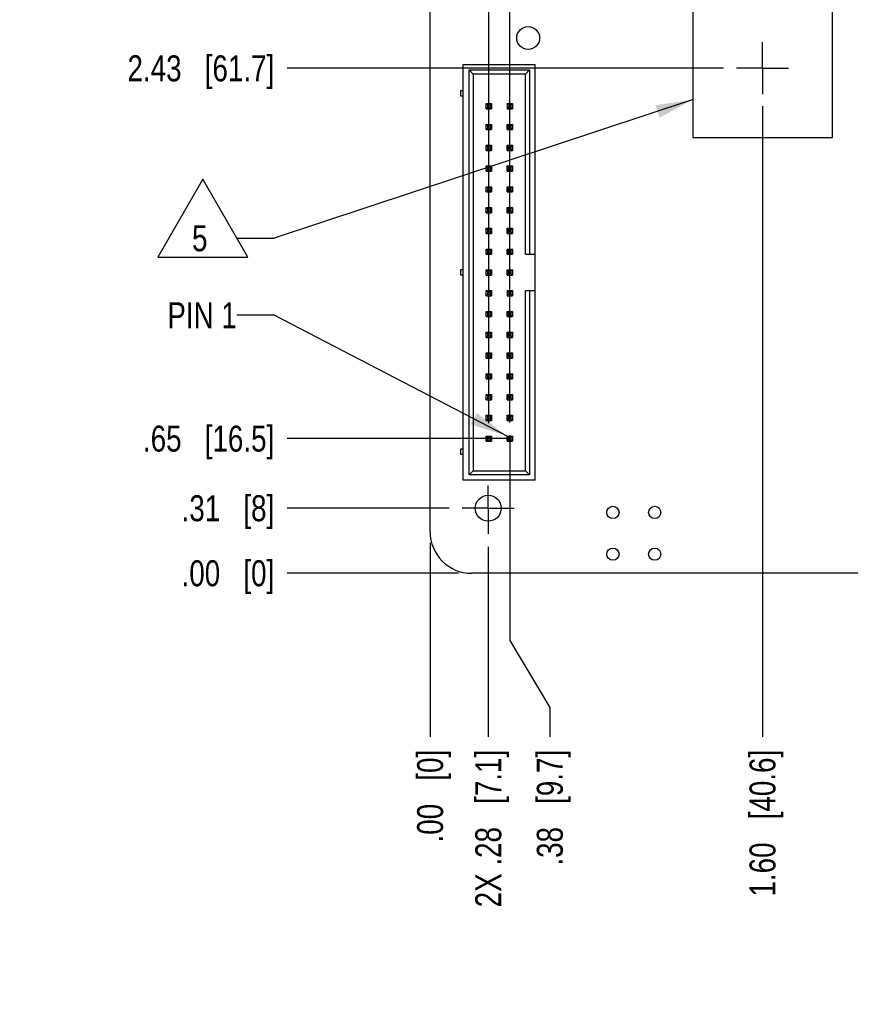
# Model space of a CAD drawing. Header units: inches. Extents: x 0 to 34, y 0 to 22.
# Tile 3 of 32: x 11.1 to 15.1, y 6.3 to 11.1. Entities that reach past the tile are written whole.
import ezdxf

# ---------------------------------------------------------------- set-up
doc = ezdxf.new("R2010")
doc.units = ezdxf.units.IN
doc.header["$LTSCALE"] = 1.87
doc.header["$MEASUREMENT"] = 0
doc.linetypes.add('CENTER', pattern=[0.6, 0.375, -0.075, 0.075, -0.075])
doc.layers.get('0').update_dxf_attribs({"linetype": 'CONTINUOUS'})
for name, color, linetype in [('DEFAULT_1', 7, 'CENTER'), ('DETAIL', 7, 'CONTINUOUS'), ('DIMENSIONS', 7, 'CONTINUOUS')]:
    doc.layers.add(name, color=color, linetype=linetype)
doc.styles.get("Standard").update_dxf_attribs({"font": 'txt', "width": 0.8})
doc.dimstyles.new('DIMSTYLE_1', dxfattribs={"dimtxt": 0.125, "dimasz": 0.18, "dimexe": 0.18, "dimexo": 0.0625, "dimgap": 0.09, "dimtad": 0, "dimtih": 1, "dimtoh": 1, "dimzin": 4, "dimdsep": 46, "dimtxsty": 'STANDARD', "dimblk": '_FILLED', "dimblk1": '_FILLED', "dimblk2": '_FILLED', "dimcen": 0.09, "dimadec": 0, "dimazin": 0, "dimtp": 0.01, "dimtm": 0.01, "dimtfac": 1, "dimtofl": 0, "dimtmove": 0, "dimatfit": 3, "dimldrblk": '_FILLED', "dimfxl": 1, "dimtolj": 1, "dimtzin": 4, "dimarcsym": 0})
doc.dimstyles.new('DIMSTYLE_3', dxfattribs={"dimtxt": 0.125, "dimasz": 0.18, "dimexe": 0.18, "dimexo": 0.0625, "dimgap": 0.09, "dimtad": 0, "dimtih": 1, "dimtoh": 1, "dimzin": 4, "dimdsep": 46, "dimtxsty": 'STANDARD', "dimblk": '_FILLED', "dimblk1": '_FILLED', "dimblk2": '_FILLED', "dimcen": 0.09, "dimadec": 0, "dimazin": 0, "dimtp": 0.02, "dimtm": 0.02, "dimtfac": 1, "dimtofl": 0, "dimtmove": 0, "dimatfit": 3, "dimldrblk": '_FILLED', "dimfxl": 1, "dimtolj": 1, "dimtzin": 4, "dimarcsym": 0})
doc.dimstyles.new('DIMSTYLE_4', dxfattribs={"dimtxt": 0.125, "dimasz": 0.18, "dimexe": 0.18, "dimexo": 0.0625, "dimgap": 0.09, "dimtad": 0, "dimtih": 1, "dimtoh": 1, "dimzin": 4, "dimdsep": 46, "dimtxsty": 'STANDARD', "dimblk": '_FILLED', "dimblk1": '_FILLED', "dimblk2": '_FILLED', "dimcen": 0.09, "dimadec": 0, "dimazin": 0, "dimtp": 0.02, "dimtm": 0.02, "dimtfac": 1, "dimtofl": 0, "dimtmove": 0, "dimatfit": 3, "dimldrblk": '_FILLED', "dimfxl": 1, "dimtolj": 1, "dimtzin": 4, "dimarcsym": 0})
doc.dimstyles.get("Standard").update_dxf_attribs({"dimtxt": 0.125, "dimasz": 0.18, "dimexe": 0.18, "dimexo": 0.0625, "dimgap": 0.09, "dimtad": 0, "dimtih": 1, "dimtoh": 1, "dimzin": 4, "dimdsep": 46, "dimtxsty": 'STANDARD', "dimblk": '_FILLED', "dimblk1": '_FILLED', "dimblk2": '_FILLED', "dimcen": 0.09, "dimadec": 0, "dimazin": 0, "dimtol": 1, "dimtp": 0.02, "dimtm": 0.02, "dimtfac": 1, "dimtofl": 0, "dimtmove": 0, "dimatfit": 3, "dimldrblk": '_FILLED', "dimfxl": 1, "dimtolj": 1, "dimtzin": 4, "dimarcsym": 0})

# ---------------------------------------------------------------- blocks, each defined once
blk = doc.blocks.new('*D0')
at = {"layer": 'DIMENSIONS', "color": 2, "linetype": 'CONTINUOUS'}
blk.add_line((13.1128, 8.5456), (13.1128, 7.6125), dxfattribs=at)
at = {"layer": 'DIMENSIONS', "color": 2, "linetype": 'CONTINUOUS', "insert": (13.0503, 7.55), "char_height": 0.125, "width": 0.725, "attachment_point": 3, "rotation": 90, "line_spacing_factor": 0.9}
blk.add_mtext('.00{\\Ftxt.shx;\\W1.000000;\\H0.125000; }[0]', dxfattribs=at)
blk = doc.blocks.new('_FILLED')
at = {"color": 0, "linetype": 'BYBLOCK'}
blk.add_solid([(0, 0), (-1, 0.174), (-1, -0.174)], dxfattribs=at)
blk = doc.blocks.new('*D1')
at = {"layer": 'DIMENSIONS', "color": 2, "linetype": 'CONTINUOUS'}
blk.add_line((14.7124, 10.6476), (14.7124, 7.6125), dxfattribs=at)
at = {"layer": 'DIMENSIONS', "color": 2, "linetype": 'CONTINUOUS', "insert": (14.6499, 7.55), "char_height": 0.125, "width": 1.125, "attachment_point": 3, "rotation": 90, "line_spacing_factor": 0.9}
blk.add_mtext('1.60{\\Ftxt.shx;\\W1.000000;\\H0.125000; }[40.6]', dxfattribs=at)
blk = doc.blocks.new('*D2')
at = {"layer": 'DIMENSIONS', "color": 2, "linetype": 'CONTINUOUS'}
blk.add_line((15.4915, 10.5127), (15.4915, 7.6125), dxfattribs=at)
at = {"layer": 'DIMENSIONS', "color": 2, "linetype": 'CONTINUOUS', "insert": (15.429, 7.55), "char_height": 0.125, "width": 1.125, "attachment_point": 3, "rotation": 90, "line_spacing_factor": 0.9}
blk.add_mtext('2.38{\\Ftxt.shx;\\W1.000000;\\H0.125000; }[60.4]', dxfattribs=at)
blk = doc.blocks.new('*D3')
at = {"layer": 'DIMENSIONS', "color": 2, "linetype": 'CONTINUOUS'}
blk.add_line((15.7202, 9.964), (15.7202, 7.6125), dxfattribs=at)
at = {"layer": 'DIMENSIONS', "color": 2, "linetype": 'CONTINUOUS', "insert": (15.6577, 7.55), "char_height": 0.125, "width": 1.125, "attachment_point": 3, "rotation": 90, "line_spacing_factor": 0.9}
blk.add_mtext('2.61{\\Ftxt.shx;\\W1.000000;\\H0.125000; }[66.2]', dxfattribs=at)
blk = doc.blocks.new('*D5')
at = {"layer": 'DIMENSIONS', "color": 2, "linetype": 'CONTINUOUS'}
blk.add_line((13.2052, 8.7127), (12.4253, 8.7127), dxfattribs=at)
at = {"layer": 'DIMENSIONS', "color": 2, "linetype": 'CONTINUOUS', "insert": (12.3628, 8.7752), "char_height": 0.125, "width": 0.725, "attachment_point": 3, "line_spacing_factor": 0.9}
blk.add_mtext('.31{\\Ftxt.shx;\\W1.000000;\\H0.125000; }[8]', dxfattribs=at)
blk = doc.blocks.new('*D6')
at = {"layer": 'DIMENSIONS', "color": 2, "linetype": 'CONTINUOUS'}
blk.add_line((13.2503, 8.3997), (12.4253, 8.3997), dxfattribs=at)
at = {"layer": 'DIMENSIONS', "color": 2, "linetype": 'CONTINUOUS', "insert": (12.3628, 8.4622), "char_height": 0.125, "width": 0.725, "attachment_point": 3, "line_spacing_factor": 0.9}
blk.add_mtext('.00{\\Ftxt.shx;\\W1.000000;\\H0.125000; }[0]', dxfattribs=at)
blk = doc.blocks.new('*D7')
at = {"layer": 'DIMENSIONS', "color": 2, "linetype": 'CONTINUOUS'}
blk.add_line((14.5248, 10.8301), (12.4253, 10.8301), dxfattribs=at)
at = {"layer": 'DIMENSIONS', "color": 2, "linetype": 'CONTINUOUS', "insert": (12.3628, 10.8926), "char_height": 0.125, "width": 1.125, "attachment_point": 3, "line_spacing_factor": 0.9}
blk.add_mtext('2.43{\\Ftxt.shx;\\W1.000000;\\H0.125000; }[61.7]', dxfattribs=at)
blk = doc.blocks.new('*D8')
at = {"layer": 'DIMENSIONS', "color": 2, "linetype": 'CONTINUOUS'}
blk.add_line((13.2052, 13.2327), (12.4253, 13.2327), dxfattribs=at)
at = {"layer": 'DIMENSIONS', "color": 2, "linetype": 'CONTINUOUS', "insert": (12.3628, 13.2952), "char_height": 0.125, "width": 1.225, "attachment_point": 3, "line_spacing_factor": 0.9}
blk.add_mtext('4.83{\\Ftxt.shx;\\W1.000000;\\H0.125000; }[122.8]', dxfattribs=at)
blk = doc.blocks.new('*D9')
at = {"layer": 'DIMENSIONS', "color": 2, "linetype": 'CONTINUOUS'}
blk.add_line((13.2503, 13.5457), (12.4253, 13.5457), dxfattribs=at)
at = {"layer": 'DIMENSIONS', "color": 2, "linetype": 'CONTINUOUS', "insert": (12.3628, 13.6082), "char_height": 0.125, "width": 1.225, "attachment_point": 3, "line_spacing_factor": 0.9}
blk.add_mtext('5.15{\\Ftxt.shx;\\W1.000000;\\H0.125000; }[130.7]', dxfattribs=at)
blk = doc.blocks.new('*D10')
at = {"layer": 'DIMENSIONS', "color": 2, "linetype": 'CONTINUOUS'}
blk.add_line((16.1728, 8.6831), (16.1728, 7.6125), dxfattribs=at)
at = {"layer": 'DIMENSIONS', "color": 2, "linetype": 'CONTINUOUS', "insert": (16.1103, 7.55), "char_height": 0.125, "width": 1.125, "attachment_point": 3, "rotation": 90, "line_spacing_factor": 0.9}
blk.add_mtext('3.06{\\Ftxt.shx;\\W1.000000;\\H0.125000; }[77.7]', dxfattribs=at)
blk = doc.blocks.new('*D11')
at = {"layer": 'DIMENSIONS', "color": 2, "linetype": 'CONTINUOUS'}
blk.add_line((16.3688, 8.5372), (16.3688, 7.6125), dxfattribs=at)
at = {"layer": 'DIMENSIONS', "color": 2, "linetype": 'CONTINUOUS', "insert": (16.3063, 7.55), "char_height": 0.125, "width": 1.125, "attachment_point": 3, "rotation": 90, "line_spacing_factor": 0.9}
blk.add_mtext('3.26{\\Ftxt.shx;\\W1.000000;\\H0.125000; }[82.7]', dxfattribs=at)
blk = doc.blocks.new('*D12')
at = {"layer": 'DIMENSIONS', "color": 2, "linetype": 'CONTINUOUS'}
blk.add_line((13.3928, 8.5268), (13.3928, 7.6125), dxfattribs=at)
at = {"layer": 'DIMENSIONS', "color": 2, "linetype": 'CONTINUOUS', "insert": (13.3303, 7.55), "char_height": 0.125, "width": 1.225, "attachment_point": 3, "rotation": 90, "line_spacing_factor": 0.9}
blk.add_mtext('2X .28{\\Ftxt.shx;\\W1.000000;\\H0.125000; }[7.1]', dxfattribs=at)
blk = doc.blocks.new('*D13')
at = {"layer": 'DIMENSIONS', "color": 2, "linetype": 'CONTINUOUS'}
for p, q in [((13.496, 9.0486), (13.496, 8.0768)), ((13.496, 8.0768), (13.689, 7.7541)), ((13.689, 7.7541), (13.689, 7.6125))]:
    blk.add_line(p, q, dxfattribs=at)
at = {"layer": 'DIMENSIONS', "color": 2, "linetype": 'CONTINUOUS', "insert": (13.6265, 7.55), "char_height": 0.125, "width": 0.925, "attachment_point": 3, "rotation": 90, "line_spacing_factor": 0.9}
blk.add_mtext('.38{\\Ftxt.shx;\\W1.000000;\\H0.125000; }[9.7]', dxfattribs=at)
blk = doc.blocks.new('*D14')
at = {"layer": 'DIMENSIONS', "color": 2, "linetype": 'CONTINUOUS'}
blk.add_line((13.4955, 9.0477), (12.4253, 9.0477), dxfattribs=at)
at = {"layer": 'DIMENSIONS', "color": 2, "linetype": 'CONTINUOUS', "insert": (12.3628, 9.1102), "char_height": 0.125, "width": 1.025, "attachment_point": 3, "line_spacing_factor": 0.9}
blk.add_mtext('.65{\\Ftxt.shx;\\W1.000000;\\H0.125000; }[16.5]', dxfattribs=at)
blk = doc.blocks.new('*D15')
at = {"layer": 'DIMENSIONS', "color": 2, "linetype": 'CONTINUOUS'}
blk.add_line((13.4181, 11.2977), (12.4253, 11.2977), dxfattribs=at)
at = {"layer": 'DIMENSIONS', "color": 2, "linetype": 'CONTINUOUS', "insert": (12.3628, 11.3602), "char_height": 0.125, "width": 1.125, "attachment_point": 3, "line_spacing_factor": 0.9}
blk.add_mtext('2.90{\\Ftxt.shx;\\W1.000000;\\H0.125000; }[73.6]', dxfattribs=at)
blk = doc.blocks.new('*D17')
at = {"layer": 'DIMENSIONS', "color": 2, "linetype": 'CONTINUOUS'}
for p, q in [((13.396, 9.1226), (13.396, 14.5163)), ((13.496, 9.125), (13.496, 14.5163)), ((13.396, 14.3913), (13.036, 14.3913)), ((13.496, 14.3913), (13.811, 14.3913))]:
    blk.add_line(p, q, dxfattribs=at)
at = {"layer": 'DIMENSIONS', "color": 2, "linetype": 'CONTINUOUS', "xscale": 0.18, "yscale": 0.18, "zscale": 0.18}
for p, rotation in [((13.396, 14.3913), 0.0002755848), ((13.496, 14.3913), 180)]:
    blk.add_blockref('_FILLED', p, dxfattribs=dict(at, rotation=rotation))
at = {"layer": 'DIMENSIONS', "color": 2, "linetype": 'CONTINUOUS', "insert": (13.8735, 14.4538), "char_height": 0.125, "width": 0.925, "attachment_point": 1, "line_spacing_factor": 0.9}
blk.add_mtext('.10{\\Ftxt.shx;\\W1.000000;\\H0.125000; }[2.5]', dxfattribs=at)
blk = doc.blocks.new('FLAG_TRIANGLE_BL8', base_point=(12.0827, 10.1087))
at = {"layer": 'DETAIL', "color": 2, "linetype": 'CONTINUOUS'}
for p, q in [((12.0189, 10.2961), (11.8026, 9.9214)), ((12.2352, 9.9214), (12.0189, 10.2961)), ((12.1828, 10.0122), (12.3628, 10.0122)), ((11.8026, 9.9214), (12.2352, 9.9214))]:
    blk.add_line(p, q, dxfattribs=at)
at = {"layer": 'DETAIL', "color": 2, "linetype": 'CONTINUOUS', "width": 0.8}
blk.add_text('5', height=0.125, dxfattribs=at).set_placement((11.9672, 9.9497))

msp = doc.modelspace()

# ---------------------------------------------------------------- linework, layer by layer
at = {"color": 6, "linetype": 'CONTINUOUS'}
for p, q in [((13.1128, 8.5997), (13.1128, 13.3457)), ((14.3781, 10.4958), (14.3781, 11.1651)), ((15.0474, 11.1651), (15.0474, 10.4958)), ((13.2726, 8.8477), (13.2726, 10.8477)), ((13.2726, 10.8477), (13.619, 10.8477)), ((13.3001, 8.8732), (13.3001, 10.8221)), ((13.3001, 10.8221), (13.3198, 10.8024)), ((13.3001, 10.8221), (13.5915, 10.8221)), ((13.5915, 10.8221), (13.5718, 10.8024)), ((13.5915, 10.8221), (13.5915, 9.9362)), ((13.619, 8.8477), (13.619, 10.8477)), ((13.3198, 10.8024), (13.3198, 8.8929)), ((13.5718, 10.8024), (13.3198, 10.8024)), ((13.5718, 9.9362), (13.5718, 10.8024)), ((13.2608, 10.6961), (13.2608, 10.7236)), ((13.2608, 10.7236), (13.2726, 10.7236)), ((13.2726, 10.6961), (13.2608, 10.6961)), ((13.3834, 10.6351), (13.3834, 10.6603)), ((13.3834, 10.6603), (13.3891, 10.6546)), ((13.3834, 10.6603), (13.4086, 10.6603)), ((13.3891, 10.6407), (13.3834, 10.6351)), ((13.3834, 10.6351), (13.4086, 10.6351)), ((13.3891, 10.6546), (13.3891, 10.6407)), ((13.4029, 10.6546), (13.3891, 10.6546)), ((13.4029, 10.6407), (13.3891, 10.6407)), ((13.4086, 10.6603), (13.4029, 10.6546)), ((13.4029, 10.6407), (13.4029, 10.6546)), ((13.4086, 10.6351), (13.4029, 10.6407)), ((13.4086, 10.6603), (13.4086, 10.6351)), ((13.4834, 10.6603), (13.5086, 10.6603)), ((13.4834, 10.6351), (13.5086, 10.6351)), ((13.5029, 10.6546), (13.4891, 10.6546)), ((13.5029, 10.6407), (13.4891, 10.6407)), ((13.5086, 10.6603), (13.5029, 10.6546)), ((13.5029, 10.6407), (13.5029, 10.6546)), ((13.5086, 10.6351), (13.5029, 10.6407)), ((13.5086, 10.6603), (13.5086, 10.6351)), ((13.3834, 10.5351), (13.3834, 10.5603)), ((13.3834, 10.5603), (13.3891, 10.5546)), ((13.3834, 10.5603), (13.4086, 10.5603)), ((13.3891, 10.5407), (13.3834, 10.5351)), ((13.3834, 10.5351), (13.4086, 10.5351)), ((13.3891, 10.5546), (13.3891, 10.5407)), ((13.4029, 10.5546), (13.3891, 10.5546)), ((13.4029, 10.5407), (13.3891, 10.5407)), ((13.4086, 10.5603), (13.4029, 10.5546)), ((13.4029, 10.5407), (13.4029, 10.5546)), ((13.4086, 10.5351), (13.4029, 10.5407)), ((13.4086, 10.5603), (13.4086, 10.5351)), ((13.4834, 10.5351), (13.4834, 10.5603)), ((13.4834, 10.5603), (13.4891, 10.5546)), ((13.4834, 10.5603), (13.5086, 10.5603)), ((13.4891, 10.5407), (13.4834, 10.5351)), ((13.4834, 10.5351), (13.5086, 10.5351)), ((13.4891, 10.5546), (13.4891, 10.5407)), ((13.5029, 10.5546), (13.4891, 10.5546)), ((13.5029, 10.5407), (13.4891, 10.5407)), ((13.5086, 10.5603), (13.5029, 10.5546)), ((13.5029, 10.5407), (13.5029, 10.5546)), ((13.5086, 10.5351), (13.5029, 10.5407)), ((13.5086, 10.5603), (13.5086, 10.5351)), ((15.0474, 10.4958), (14.3781, 10.4958)), ((13.3834, 10.4351), (13.3834, 10.4603)), ((13.3834, 10.4603), (13.3891, 10.4546)), ((13.3834, 10.4603), (13.4086, 10.4603)), ((13.3891, 10.4407), (13.3834, 10.4351)), ((13.3834, 10.4351), (13.4086, 10.4351)), ((13.3891, 10.4546), (13.3891, 10.4407)), ((13.4029, 10.4546), (13.3891, 10.4546)), ((13.4029, 10.4407), (13.3891, 10.4407)), ((13.4086, 10.4603), (13.4029, 10.4546)), ((13.4029, 10.4407), (13.4029, 10.4546)), ((13.4086, 10.4351), (13.4029, 10.4407)), ((13.4086, 10.4603), (13.4086, 10.4351)), ((13.4834, 10.4351), (13.4834, 10.4603)), ((13.4834, 10.4603), (13.4891, 10.4546)), ((13.4834, 10.4603), (13.5086, 10.4603)), ((13.4891, 10.4407), (13.4834, 10.4351)), ((13.4834, 10.4351), (13.5086, 10.4351)), ((13.4891, 10.4546), (13.4891, 10.4407)), ((13.5029, 10.4546), (13.4891, 10.4546)), ((13.5029, 10.4407), (13.4891, 10.4407)), ((13.5086, 10.4603), (13.5029, 10.4546)), ((13.5029, 10.4407), (13.5029, 10.4546)), ((13.5086, 10.4351), (13.5029, 10.4407)), ((13.5086, 10.4603), (13.5086, 10.4351)), ((13.3834, 10.3351), (13.3834, 10.3603)), ((13.3834, 10.3603), (13.3891, 10.3546)), ((13.3834, 10.3603), (13.4086, 10.3603)), ((13.3891, 10.3407), (13.3834, 10.3351)), ((13.3834, 10.3351), (13.4086, 10.3351)), ((13.3891, 10.3546), (13.3891, 10.3407)), ((13.4029, 10.3546), (13.3891, 10.3546)), ((13.4029, 10.3407), (13.3891, 10.3407)), ((13.4086, 10.3603), (13.4029, 10.3546)), ((13.4029, 10.3407), (13.4029, 10.3546)), ((13.4086, 10.3351), (13.4029, 10.3407)), ((13.4086, 10.3603), (13.4086, 10.3351)), ((13.4834, 10.3351), (13.4834, 10.3603)), ((13.4834, 10.3603), (13.4891, 10.3546)), ((13.4834, 10.3603), (13.5086, 10.3603)), ((13.4891, 10.3407), (13.4834, 10.3351)), ((13.4834, 10.3351), (13.5086, 10.3351)), ((13.4891, 10.3546), (13.4891, 10.3407)), ((13.5029, 10.3546), (13.4891, 10.3546)), ((13.5029, 10.3407), (13.4891, 10.3407)), ((13.5086, 10.3603), (13.5029, 10.3546)), ((13.5029, 10.3407), (13.5029, 10.3546)), ((13.5086, 10.3351), (13.5029, 10.3407)), ((13.5086, 10.3603), (13.5086, 10.3351)), ((13.3834, 10.2603), (13.3891, 10.2546)), ((13.3834, 10.2351), (13.3834, 10.2603)), ((13.3834, 10.2603), (13.4086, 10.2603)), ((13.3891, 10.2407), (13.3834, 10.2351)), ((13.3891, 10.2546), (13.3891, 10.2407)), ((13.4029, 10.2546), (13.3891, 10.2546)), ((13.4029, 10.2407), (13.3891, 10.2407)), ((13.4086, 10.2603), (13.4029, 10.2546)), ((13.4029, 10.2407), (13.4029, 10.2546)), ((13.4086, 10.2351), (13.4029, 10.2407)), ((13.4086, 10.2603), (13.4086, 10.2351)), ((13.4834, 10.2351), (13.4834, 10.2603)), ((13.4834, 10.2603), (13.4891, 10.2546)), ((13.4834, 10.2603), (13.5086, 10.2603)), ((13.4891, 10.2407), (13.4834, 10.2351)), ((13.4891, 10.2546), (13.4891, 10.2407)), ((13.5029, 10.2546), (13.4891, 10.2546)), ((13.5029, 10.2407), (13.4891, 10.2407)), ((13.5086, 10.2603), (13.5029, 10.2546)), ((13.5029, 10.2407), (13.5029, 10.2546)), ((13.5086, 10.2351), (13.5029, 10.2407)), ((13.5086, 10.2603), (13.5086, 10.2351)), ((13.3834, 10.2351), (13.4086, 10.2351)), ((13.4834, 10.2351), (13.5086, 10.2351)), ((13.3834, 10.1603), (13.3891, 10.1546)), ((13.3834, 10.1351), (13.3834, 10.1603)), ((13.3834, 10.1603), (13.4086, 10.1603)), ((13.3891, 10.1546), (13.3891, 10.1407)), ((13.4029, 10.1546), (13.3891, 10.1546)), ((13.4086, 10.1603), (13.4029, 10.1546)), ((13.4029, 10.1407), (13.4029, 10.1546)), ((13.4086, 10.1603), (13.4086, 10.1351)), ((13.4834, 10.1603), (13.4891, 10.1546)), ((13.4834, 10.1351), (13.4834, 10.1603)), ((13.4834, 10.1603), (13.5086, 10.1603)), ((13.4891, 10.1546), (13.4891, 10.1407)), ((13.5029, 10.1546), (13.4891, 10.1546)), ((13.5086, 10.1603), (13.5029, 10.1546)), ((13.5029, 10.1407), (13.5029, 10.1546)), ((13.5086, 10.1603), (13.5086, 10.1351)), ((13.3891, 10.1407), (13.3834, 10.1351)), ((13.3834, 10.1351), (13.4086, 10.1351)), ((13.4029, 10.1407), (13.3891, 10.1407)), ((13.4086, 10.1351), (13.4029, 10.1407)), ((13.4891, 10.1407), (13.4834, 10.1351)), ((13.4834, 10.1351), (13.5086, 10.1351)), ((13.5029, 10.1407), (13.4891, 10.1407)), ((13.5086, 10.1351), (13.5029, 10.1407)), ((13.3834, 10.0603), (13.3891, 10.0546)), ((13.3834, 10.0351), (13.3834, 10.0603)), ((13.3834, 10.0603), (13.4086, 10.0603)), ((13.3891, 10.0546), (13.3891, 10.0407)), ((13.4029, 10.0546), (13.3891, 10.0546)), ((13.4086, 10.0603), (13.4029, 10.0546)), ((13.4029, 10.0407), (13.4029, 10.0546)), ((13.4086, 10.0603), (13.4086, 10.0351)), ((13.4834, 10.0603), (13.4891, 10.0546)), ((13.4834, 10.0351), (13.4834, 10.0603)), ((13.4834, 10.0603), (13.5086, 10.0603)), ((13.4891, 10.0546), (13.4891, 10.0407)), ((13.5029, 10.0546), (13.4891, 10.0546)), ((13.5086, 10.0603), (13.5029, 10.0546)), ((13.5029, 10.0407), (13.5029, 10.0546)), ((13.5086, 10.0603), (13.5086, 10.0351)), ((13.3891, 10.0407), (13.3834, 10.0351)), ((13.3834, 10.0351), (13.4086, 10.0351)), ((13.4029, 10.0407), (13.3891, 10.0407)), ((13.4086, 10.0351), (13.4029, 10.0407)), ((13.4891, 10.0407), (13.4834, 10.0351)), ((13.4834, 10.0351), (13.5086, 10.0351)), ((13.5029, 10.0407), (13.4891, 10.0407)), ((13.5086, 10.0351), (13.5029, 10.0407)), ((13.3834, 9.9603), (13.3891, 9.9546)), ((13.3834, 9.9351), (13.3834, 9.9603)), ((13.3834, 9.9603), (13.4086, 9.9603)), ((13.3891, 9.9546), (13.3891, 9.9407)), ((13.4029, 9.9546), (13.3891, 9.9546)), ((13.4086, 9.9603), (13.4029, 9.9546)), ((13.4029, 9.9407), (13.4029, 9.9546)), ((13.4086, 9.9603), (13.4086, 9.9351)), ((13.4834, 9.9603), (13.4891, 9.9546)), ((13.4834, 9.9351), (13.4834, 9.9603)), ((13.4834, 9.9603), (13.5086, 9.9603)), ((13.4891, 9.9546), (13.4891, 9.9407)), ((13.5029, 9.9546), (13.4891, 9.9546)), ((13.5086, 9.9603), (13.5029, 9.9546)), ((13.5029, 9.9407), (13.5029, 9.9546)), ((13.5086, 9.9603), (13.5086, 9.9351)), ((13.3891, 9.9407), (13.3834, 9.9351)), ((13.3834, 9.9351), (13.4086, 9.9351)), ((13.4029, 9.9407), (13.3891, 9.9407)), ((13.4086, 9.9351), (13.4029, 9.9407)), ((13.4891, 9.9407), (13.4834, 9.9351)), ((13.4834, 9.9351), (13.5086, 9.9351)), ((13.5029, 9.9407), (13.4891, 9.9407)), ((13.5086, 9.9351), (13.5029, 9.9407)), ((13.5718, 9.9362), (13.619, 9.9362)), ((13.2608, 9.8339), (13.2608, 9.8614)), ((13.2608, 9.8614), (13.2726, 9.8614)), ((13.3834, 9.8603), (13.3891, 9.8546)), ((13.3834, 9.8351), (13.3834, 9.8603)), ((13.3834, 9.8603), (13.4086, 9.8603)), ((13.4086, 9.8603), (13.4029, 9.8546)), ((13.4086, 9.8603), (13.4086, 9.8351)), ((13.4834, 9.8603), (13.4891, 9.8546)), ((13.4834, 9.8351), (13.4834, 9.8603)), ((13.4834, 9.8603), (13.5086, 9.8603)), ((13.5086, 9.8603), (13.5029, 9.8546)), ((13.5086, 9.8603), (13.5086, 9.8351)), ((13.2726, 9.8339), (13.2608, 9.8339)), ((13.3891, 9.8407), (13.3834, 9.8351)), ((13.3834, 9.8351), (13.4086, 9.8351)), ((13.3891, 9.8546), (13.3891, 9.8407)), ((13.4029, 9.8546), (13.3891, 9.8546)), ((13.4029, 9.8407), (13.3891, 9.8407)), ((13.4029, 9.8407), (13.4029, 9.8546)), ((13.4086, 9.8351), (13.4029, 9.8407)), ((13.4891, 9.8407), (13.4834, 9.8351)), ((13.4834, 9.8351), (13.5086, 9.8351)), ((13.4891, 9.8546), (13.4891, 9.8407)), ((13.5029, 9.8546), (13.4891, 9.8546)), ((13.5029, 9.8407), (13.4891, 9.8407)), ((13.5029, 9.8407), (13.5029, 9.8546)), ((13.5086, 9.8351), (13.5029, 9.8407)), ((13.3834, 9.7603), (13.3891, 9.7546)), ((13.3834, 9.7351), (13.3834, 9.7603)), ((13.3834, 9.7603), (13.4086, 9.7603)), ((13.3891, 9.7407), (13.3834, 9.7351)), ((13.3834, 9.7351), (13.4086, 9.7351)), ((13.3891, 9.7546), (13.3891, 9.7407)), ((13.4029, 9.7546), (13.3891, 9.7546)), ((13.4029, 9.7407), (13.3891, 9.7407)), ((13.4086, 9.7603), (13.4029, 9.7546)), ((13.4029, 9.7407), (13.4029, 9.7546)), ((13.4086, 9.7351), (13.4029, 9.7407)), ((13.4086, 9.7603), (13.4086, 9.7351)), ((13.4834, 9.7603), (13.5086, 9.7603)), ((13.4834, 9.7351), (13.5086, 9.7351)), ((13.5029, 9.7546), (13.4891, 9.7546)), ((13.5029, 9.7407), (13.4891, 9.7407)), ((13.5086, 9.7603), (13.5029, 9.7546)), ((13.5029, 9.7407), (13.5029, 9.7546)), ((13.5086, 9.7351), (13.5029, 9.7407)), ((13.5086, 9.7603), (13.5086, 9.7351)), ((13.5718, 8.8929), (13.5718, 9.7591)), ((13.619, 9.7591), (13.5718, 9.7591)), ((13.5915, 9.7591), (13.5915, 8.8732)), ((13.3834, 9.6603), (13.3891, 9.6546)), ((13.3834, 9.6351), (13.3834, 9.6603)), ((13.3834, 9.6603), (13.4086, 9.6603)), ((13.3891, 9.6407), (13.3834, 9.6351)), ((13.3834, 9.6351), (13.4086, 9.6351)), ((13.3891, 9.6546), (13.3891, 9.6407)), ((13.4029, 9.6546), (13.3891, 9.6546)), ((13.4029, 9.6407), (13.3891, 9.6407)), ((13.4086, 9.6603), (13.4029, 9.6546)), ((13.4029, 9.6407), (13.4029, 9.6546)), ((13.4086, 9.6351), (13.4029, 9.6407)), ((13.4086, 9.6603), (13.4086, 9.6351)), ((13.4834, 9.6603), (13.4891, 9.6546)), ((13.4834, 9.6351), (13.4834, 9.6603)), ((13.4834, 9.6603), (13.5086, 9.6603)), ((13.4891, 9.6407), (13.4834, 9.6351)), ((13.4834, 9.6351), (13.5086, 9.6351)), ((13.4891, 9.6546), (13.4891, 9.6407)), ((13.5029, 9.6546), (13.4891, 9.6546)), ((13.5029, 9.6407), (13.4891, 9.6407)), ((13.5086, 9.6603), (13.5029, 9.6546)), ((13.5029, 9.6407), (13.5029, 9.6546)), ((13.5086, 9.6351), (13.5029, 9.6407)), ((13.5086, 9.6603), (13.5086, 9.6351)), ((13.3834, 9.5603), (13.3891, 9.5546)), ((13.3834, 9.5351), (13.3834, 9.5603)), ((13.3834, 9.5603), (13.4086, 9.5603)), ((13.3891, 9.5407), (13.3834, 9.5351)), ((13.3834, 9.5351), (13.4086, 9.5351)), ((13.3891, 9.5546), (13.3891, 9.5407)), ((13.4029, 9.5546), (13.3891, 9.5546)), ((13.4029, 9.5407), (13.3891, 9.5407)), ((13.4086, 9.5603), (13.4029, 9.5546)), ((13.4029, 9.5407), (13.4029, 9.5546)), ((13.4086, 9.5351), (13.4029, 9.5407)), ((13.4086, 9.5603), (13.4086, 9.5351)), ((13.4834, 9.5603), (13.4891, 9.5546)), ((13.4834, 9.5351), (13.4834, 9.5603)), ((13.4834, 9.5603), (13.5086, 9.5603)), ((13.4891, 9.5407), (13.4834, 9.5351)), ((13.4834, 9.5351), (13.5086, 9.5351)), ((13.4891, 9.5546), (13.4891, 9.5407)), ((13.5029, 9.5546), (13.4891, 9.5546)), ((13.5029, 9.5407), (13.4891, 9.5407)), ((13.5086, 9.5603), (13.5029, 9.5546)), ((13.5029, 9.5407), (13.5029, 9.5546)), ((13.5086, 9.5351), (13.5029, 9.5407)), ((13.5086, 9.5603), (13.5086, 9.5351)), ((13.3834, 9.4603), (13.3891, 9.4546)), ((13.3834, 9.4603), (13.4086, 9.4603)), ((13.3834, 9.4351), (13.3834, 9.4603)), ((13.3891, 9.4407), (13.3834, 9.4351)), ((13.3834, 9.4351), (13.4086, 9.4351)), ((13.4029, 9.4546), (13.3891, 9.4546)), ((13.3891, 9.4546), (13.3891, 9.4407)), ((13.4029, 9.4407), (13.3891, 9.4407)), ((13.4086, 9.4603), (13.4029, 9.4546)), ((13.4029, 9.4407), (13.4029, 9.4546)), ((13.4086, 9.4351), (13.4029, 9.4407)), ((13.4086, 9.4603), (13.4086, 9.4351)), ((13.4834, 9.4603), (13.4891, 9.4546)), ((13.4834, 9.4603), (13.5086, 9.4603)), ((13.4834, 9.4351), (13.4834, 9.4603)), ((13.4891, 9.4407), (13.4834, 9.4351)), ((13.4834, 9.4351), (13.5086, 9.4351)), ((13.5029, 9.4546), (13.4891, 9.4546)), ((13.4891, 9.4546), (13.4891, 9.4407)), ((13.5029, 9.4407), (13.4891, 9.4407)), ((13.5086, 9.4603), (13.5029, 9.4546)), ((13.5029, 9.4407), (13.5029, 9.4546)), ((13.5086, 9.4351), (13.5029, 9.4407)), ((13.5086, 9.4603), (13.5086, 9.4351)), ((13.3834, 9.3603), (13.3891, 9.3546)), ((13.3834, 9.3603), (13.4086, 9.3603)), ((13.3834, 9.3351), (13.3834, 9.3603)), ((13.3891, 9.3407), (13.3834, 9.3351)), ((13.4029, 9.3546), (13.3891, 9.3546)), ((13.3891, 9.3546), (13.3891, 9.3407)), ((13.4029, 9.3407), (13.3891, 9.3407)), ((13.4086, 9.3603), (13.4029, 9.3546)), ((13.4029, 9.3407), (13.4029, 9.3546)), ((13.4086, 9.3351), (13.4029, 9.3407)), ((13.4086, 9.3603), (13.4086, 9.3351)), ((13.4834, 9.3603), (13.4891, 9.3546)), ((13.4834, 9.3603), (13.5086, 9.3603)), ((13.4834, 9.3351), (13.4834, 9.3603)), ((13.4891, 9.3407), (13.4834, 9.3351)), ((13.5029, 9.3546), (13.4891, 9.3546)), ((13.4891, 9.3546), (13.4891, 9.3407)), ((13.5029, 9.3407), (13.4891, 9.3407)), ((13.5086, 9.3603), (13.5029, 9.3546)), ((13.5029, 9.3407), (13.5029, 9.3546)), ((13.5086, 9.3351), (13.5029, 9.3407)), ((13.5086, 9.3603), (13.5086, 9.3351)), ((13.3834, 9.3351), (13.4086, 9.3351)), ((13.4834, 9.3351), (13.5086, 9.3351)), ((13.3834, 9.2603), (13.3891, 9.2546)), ((13.3834, 9.2603), (13.4086, 9.2603)), ((13.3834, 9.2351), (13.3834, 9.2603)), ((13.4029, 9.2546), (13.3891, 9.2546)), ((13.3891, 9.2546), (13.3891, 9.2407)), ((13.4086, 9.2603), (13.4029, 9.2546)), ((13.4029, 9.2407), (13.4029, 9.2546)), ((13.4086, 9.2603), (13.4086, 9.2351)), ((13.4834, 9.2603), (13.4891, 9.2546)), ((13.4834, 9.2603), (13.5086, 9.2603)), ((13.4834, 9.2351), (13.4834, 9.2603)), ((13.5029, 9.2546), (13.4891, 9.2546)), ((13.4891, 9.2546), (13.4891, 9.2407)), ((13.5086, 9.2603), (13.5029, 9.2546)), ((13.5029, 9.2407), (13.5029, 9.2546)), ((13.5086, 9.2603), (13.5086, 9.2351)), ((13.3891, 9.2407), (13.3834, 9.2351)), ((13.3834, 9.2351), (13.4086, 9.2351)), ((13.4029, 9.2407), (13.3891, 9.2407)), ((13.4086, 9.2351), (13.4029, 9.2407)), ((13.4891, 9.2407), (13.4834, 9.2351)), ((13.4834, 9.2351), (13.5086, 9.2351)), ((13.5029, 9.2407), (13.4891, 9.2407)), ((13.5086, 9.2351), (13.5029, 9.2407)), ((13.3834, 9.1603), (13.3891, 9.1546)), ((13.3834, 9.1603), (13.4086, 9.1603)), ((13.3834, 9.1351), (13.3834, 9.1603)), ((13.4029, 9.1546), (13.3891, 9.1546)), ((13.3891, 9.1546), (13.3891, 9.1407)), ((13.4086, 9.1603), (13.4029, 9.1546)), ((13.4029, 9.1407), (13.4029, 9.1546)), ((13.4086, 9.1603), (13.4086, 9.1351)), ((13.4834, 9.1603), (13.4891, 9.1546)), ((13.4834, 9.1603), (13.5086, 9.1603)), ((13.4834, 9.1351), (13.4834, 9.1603)), ((13.5029, 9.1546), (13.4891, 9.1546)), ((13.4891, 9.1546), (13.4891, 9.1407)), ((13.5086, 9.1603), (13.5029, 9.1546)), ((13.5029, 9.1407), (13.5029, 9.1546)), ((13.5086, 9.1603), (13.5086, 9.1351)), ((13.3891, 9.1407), (13.3834, 9.1351)), ((13.3834, 9.1351), (13.4086, 9.1351)), ((13.4029, 9.1407), (13.3891, 9.1407)), ((13.4086, 9.1351), (13.4029, 9.1407)), ((13.4891, 9.1407), (13.4834, 9.1351)), ((13.4834, 9.1351), (13.5086, 9.1351)), ((13.5029, 9.1407), (13.4891, 9.1407)), ((13.5086, 9.1351), (13.5029, 9.1407)), ((13.3834, 9.0603), (13.3891, 9.0546)), ((13.3834, 9.0603), (13.4086, 9.0603)), ((13.3834, 9.0351), (13.3834, 9.0603)), ((13.4029, 9.0546), (13.3891, 9.0546)), ((13.3891, 9.0546), (13.3891, 9.0407)), ((13.4086, 9.0603), (13.4029, 9.0546)), ((13.4029, 9.0407), (13.4029, 9.0546)), ((13.4086, 9.0603), (13.4086, 9.0351)), ((13.4834, 9.0603), (13.4891, 9.0546)), ((13.4834, 9.0603), (13.5086, 9.0603)), ((13.4834, 9.0351), (13.4834, 9.0603)), ((13.5029, 9.0546), (13.4891, 9.0546)), ((13.4891, 9.0546), (13.4891, 9.0407)), ((13.5086, 9.0603), (13.5029, 9.0546)), ((13.5029, 9.0407), (13.5029, 9.0546)), ((13.5086, 9.0603), (13.5086, 9.0351)), ((13.3891, 9.0407), (13.3834, 9.0351)), ((13.3834, 9.0351), (13.4086, 9.0351)), ((13.4029, 9.0407), (13.3891, 9.0407)), ((13.4086, 9.0351), (13.4029, 9.0407)), ((13.4891, 9.0407), (13.4834, 9.0351)), ((13.4834, 9.0351), (13.5086, 9.0351)), ((13.5029, 9.0407), (13.4891, 9.0407)), ((13.5086, 9.0351), (13.5029, 9.0407)), ((13.2608, 8.9992), (13.2726, 8.9992)), ((13.2608, 8.9717), (13.2608, 8.9992)), ((13.2726, 8.9717), (13.2608, 8.9717)), ((13.3001, 8.8732), (13.3198, 8.8929)), ((13.5915, 8.8732), (13.3001, 8.8732)), ((13.3198, 8.8929), (13.5718, 8.8929)), ((13.5915, 8.8732), (13.5718, 8.8929)), ((13.619, 8.8477), (13.2726, 8.8477)), ((15.6526, 8.3997), (13.3128, 8.3997))]:
    msp.add_line(p, q, dxfattribs=at)
at = {"color": 7, "linetype": 'CONTINUOUS'}
for p, q in [((13.4833, 10.6603), (13.4833, 10.6351)), ((13.4891, 10.6546), (13.4834, 10.6603)), ((13.4834, 10.6351), (13.4891, 10.6407)), ((13.4891, 10.6407), (13.4891, 10.6546)), ((13.4833, 9.7603), (13.4833, 9.7351)), ((13.4891, 9.7546), (13.4834, 9.7603)), ((13.4834, 9.7351), (13.4891, 9.7407)), ((13.4891, 9.7407), (13.4891, 9.7546))]:
    msp.add_line(p, q, dxfattribs=at)
at = {"color": 6, "linetype": 'CONTINUOUS'}
for centre, radius in [((13.5848, 10.9757), 0.055), ((13.3928, 8.7127), 0.0625), ((13.9928, 8.6924), 0.0295), ((14.1936, 8.6924), 0.0295), ((13.9928, 8.4917), 0.0295), ((14.1936, 8.4917), 0.0295)]:
    msp.add_circle(centre, radius, dxfattribs=at)
msp.add_arc((13.3128, 8.5997), 0.2, 180, 270, dxfattribs=at)
at = {"layer": 'DEFAULT_1', "color": 7, "linetype": 'CENTER'}
for p, q in [((14.7124, 10.8301), (14.7124, 10.9552)), ((14.7124, 10.8301), (14.5873, 10.8301)), ((14.7124, 10.8301), (14.7124, 10.705)), ((14.7124, 10.8301), (14.8375, 10.8301)), ((13.396, 9.052), (13.396, 9.0601)), ((13.496, 9.0455), (13.496, 9.0625)), ((13.4854, 9.0477), (13.4925, 9.0477)), ((13.3928, 8.7127), (13.3928, 8.8217)), ((13.3928, 8.7127), (13.2677, 8.7127)), ((13.3928, 8.7127), (13.5179, 8.7127)), ((13.3928, 8.7127), (13.3928, 8.5893))]:
    msp.add_line(p, q, dxfattribs=at)

# ---------------------------------------------------------------- block references
at = {"layer": 'DETAIL', "color": 2, "linetype": 'CONTINUOUS'}
msp.add_blockref('FLAG_TRIANGLE_BL8', (12.0827, 10.1087), dxfattribs=at)

# ---------------------------------------------------------------- texts
at = {"layer": 'DETAIL', "color": 2, "linetype": 'CONTINUOUS', "insert": (12.1828, 9.704), "char_height": 0.125, "width": 0.5, "attachment_point": 3, "line_spacing_factor": 0.9}
msp.add_mtext('PIN 1', dxfattribs=at)

# ---------------------------------------------------------------- dimensions: what is measured, and where the dimension line sits
at = {"layer": 'DIMENSIONS', "color": 2, "linetype": 'CONTINUOUS'}
dim = msp.add_linear_dim(base=(13.396, 14.3913), p1=(13.496, 9.125), p2=(13.396, 9.1226), angle=180.0003, dimstyle='DIMSTYLE_4', dxfattribs=at)
dim.commit()
dim.dimension.update_dxf_attribs({"geometry": '*D17', "text_midpoint": (14.336, 14.3913), "dimtype": 160})
for feature_location, offset, dtype, origin, dimstyle, picture, middle in [((13.2503, 13.5457), (-0.825, 0), 0, (13.3128, 8.3997), 'DIMSTYLE_3', '*D9', (11.5003, 13.5457)), ((13.1128109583, 8.5456470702), (0, -0.933102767), 1, (13.1128109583, 13.345657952), 'DIMSTYLE_1', '*D0', (13.2024256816, 7.0087449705)), ((13.2052, 13.2327), (-0.7799, 0), 0, (13.2677, 8.3997), 'DIMSTYLE_3', '*D8', (11.5003, 13.2327)), ((13.4181, 11.2977), (-0.9928, 0), 0, (13.4806, 8.3997), 'DIMSTYLE_3', '*D15', (11.5503, 11.2977)), ((14.7124, 10.6476), (0, -3.0351), 1, (13.1128, 10.9552), 'DIMSTYLE_1', '*D1', (14.8244, 6.764)), ((14.5248, 10.8301), (-2.0995, 0), 0, (14.5873, 8.3997), 'DIMSTYLE_3', '*D7', (11.5503, 10.8301)), ((15.4915, 10.5127), (0, -2.9002), 1, (13.1128, 10.8038), 'DIMSTYLE_1', '*D2', (15.6035, 6.764)), ((15.7202, 9.964), (0, -2.3514), 1, (13.1128, 10.2578), 'DIMSTYLE_1', '*D3', (15.8323, 6.764)), ((13.4955, 9.0477), (-1.0701, 0), 0, (13.4854, 8.3997), 'DIMSTYLE_3', '*D14', (11.6503, 9.0477)), ((13.496, 9.0486), (0.193, -1.4361), 0, (13.1128, 9.0455), 'DIMSTYLE_3', '*D13', (13.7786, 6.9087)), ((13.2052, 8.7127), (-0.7799, 0), 0, (13.3128, 8.3997), 'DIMSTYLE_3', '*D5', (11.8003, 8.7127)), ((16.1728, 8.6831), (0, -1.0705), 1, (13.1128, 8.7456), 'DIMSTYLE_3', '*D10', (16.2848, 6.764)), ((16.3688, 8.5372), (0, -0.9246), 1, (13.1128, 8.5997), 'DIMSTYLE_3', '*D11', (16.4808, 6.764)), ((13.2503109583, 8.399657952), (-0.825, 0), 0, (13.3128109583, 8.399657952), 'DIMSTYLE_3', '*D6', (11.8003109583, 8.399657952))]:
    dim = msp.add_ordinate_dim(feature_location=feature_location, offset=offset, dtype=dtype, origin=origin, dimstyle=dimstyle, dxfattribs=at)
    dim.commit()
    dim.dimension.update_dxf_attribs({"geometry": picture, "text_midpoint": middle})
dim = msp.add_ordinate_dim(feature_location=(13.3928, 8.5268), offset=(0, -0.9142), dtype=1, origin=(13.1128, 8.5893), text='2X <>', dimstyle='DIMSTYLE_3', dxfattribs=at)
dim.commit()
dim.dimension.update_dxf_attribs({"geometry": '*D12', "text_midpoint": (13.4824, 6.7587)})

# ---------------------------------------------------------------- leaders
at = {"layer": 'DETAIL', "color": 2, "linetype": 'CONTINUOUS'}
for points in [[(14.3781, 10.6795), (12.3628, 10.0122)], [(13.4834, 9.0603), (12.3628, 9.6415), (12.1828, 9.6415)]]:
    msp.add_leader(points, dimstyle='STANDARD', override={"dimtad": 0}, dxfattribs=at)

doc.saveas('drawing.dxf')
